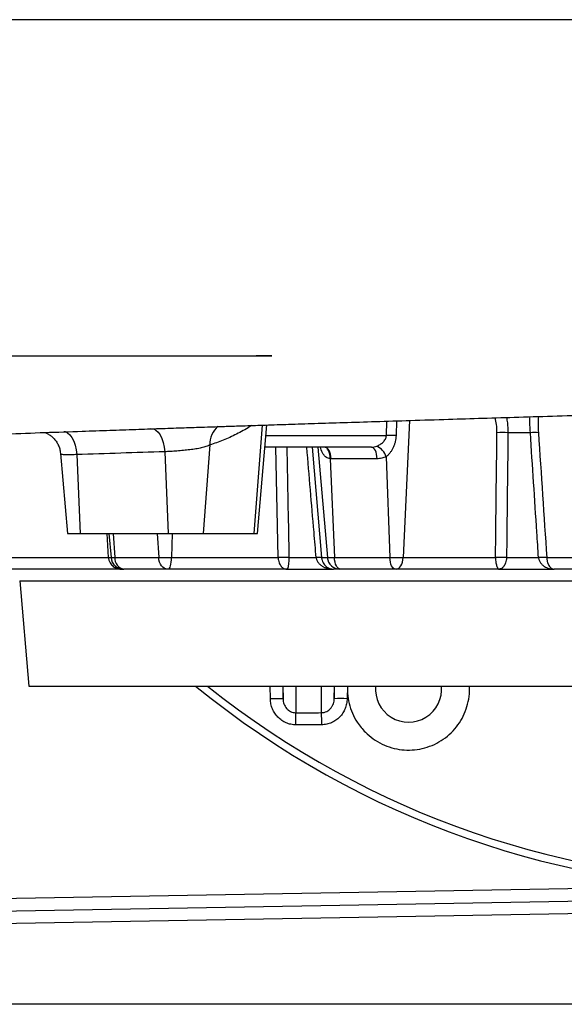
# Model space of a CAD drawing. Header units: millimetres. Extents: x 1377 to 2716, y 253 to 3684.
# Tile 2 of 11: x 1847 to 2062, y 253 to 640. Entities that reach past the tile are written whole.
import ezdxf

# ---------------------------------------------------------------- set-up
doc = ezdxf.new("R2010")
doc.units = ezdxf.units.MM

msp = doc.modelspace()

# ---------------------------------------------------------------- linework, layer by layer
at = {"color": 7, "linetype": 'Continuous', "lineweight": 25}
for p, q in [((1946.64, 507.94), (1940.48, 507.94)), ((1940.89, 438.01), (1944.63, 480.74)), ((2048.24, 477.7), (2039.44, 477.7)), ((1922.2, 472.86), (1919.55, 438.01)), ((1863.49, 469.55), (1866.25, 438.01)), ((1869.89, 469.09), (1871.25, 438.01)), ((1904.49, 470.18), (1905.89, 438.01)), ((1985.84, 472.01), (1943.87, 472.01)), ((1969.54, 467.45), (1971.19, 428.57)), ((1987.99, 467.44), (1969.91, 467.44)), ((1991.53, 468.24), (1993, 428.57)), ((1866.25, 438.01), (1871.25, 438.01)), ((1871.25, 438.01), (1905.89, 438.01)), ((1882.53, 438.01), (1883.35, 428.57)), ((1905.89, 438.01), (1919.55, 438.01)), ((1919.55, 438.01), (1939.55, 438.01)), ((1939.55, 438.01), (1940.89, 438.01)), ((1839.05, 428.57), (1882.3, 428.57)), ((1884.8, 428.57), (1902.11, 428.57)), ((1902.11, 428.57), (1907.19, 428.57)), ((1907.19, 428.57), (1949.02, 428.57)), ((1953.32, 428.57), (1964.02, 428.57)), ((1966.15, 428.57), (1968.42, 428.57)), ((1968.42, 428.57), (1971.19, 428.57)), ((1971.19, 428.57), (1993, 428.57)), ((1993, 428.57), (1998.22, 428.57)), ((1998.22, 428.57), (2034.54, 428.57)), ((2038.89, 428.57), (2051.46, 428.57)), ((2054.68, 428.57), (2070.2, 428.57)), ((1887.48, 424.01), (1839.31, 424.01)), ((1887.48, 424.01), (1888.35, 424.01)), ((1888.44, 424.01), (1888.33, 424.01)), ((1905.51, 424.01), (1888.44, 424.01)), ((1905.9, 424.01), (1905.51, 424.01)), ((1952.49, 424.01), (1905.9, 424.01)), ((1952.49, 424.01), (1970.86, 424.01)), ((1973.39, 424.01), (1970.86, 424.01)), ((1973.6, 424.01), (1973.39, 424.01)), ((1995.1, 424.01), (1973.6, 424.01)), ((1995.51, 424.01), (1995.1, 424.01)), ((2035.96, 424.01), (1995.51, 424.01)), ((2035.96, 424.01), (2057.56, 424.01)), ((2074.85, 424.01), (2057.56, 424.01)), ((1847.45, 419.44), (1851.07, 378.01)), ((1851.07, 378.01), (2431.07, 378.01)), ((1750.9, 287.92), (2122.08, 294.39)), ((2122.08, 289.4), (1750.9, 282.92)), ((2141.07, 252.74), (1750.9, 252.74))]:
    msp.add_line(p, q, dxfattribs=at)
at = {"color": 1, "linetype": 'Continuous', "lineweight": 25}
for p, q in [((1942.79, 480.68), (1939.55, 438.01)), ((1991.62, 476.57), (1991.87, 482.25)), ((1995.62, 482.36), (1995.44, 476.57)), ((2000.79, 482.53), (1998.22, 428.57)), ((1944.27, 476.57), (1991.62, 476.57)), ((1949.02, 428.57), (1948.21, 472.01)), ((1962.45, 472.01), (1966.15, 428.57)), ((1964.62, 472.01), (1968.42, 428.57)), ((1882.3, 428.57), (1881.85, 438.01)), ((1884.2, 438.01), (1884.8, 428.57)), ((1901.55, 438.01), (1902.11, 428.57)), ((1907.4, 438.01), (1907.19, 428.57)), ((1883.35, 428.57), (1884.8, 428.57)), ((1847.45, 419.44), (2434.7, 419.44)), ((1946.04, 372.92), (1945.95, 378.01)), ((1950.9, 378.01), (1950.99, 372.94)), ((1950.99, 372.94), (1950.99, 378.01)), ((1955.99, 378.01), (1955.99, 367.5)), ((1966.16, 367.52), (1966.16, 378.01)), ((1971.16, 373.01), (1971.24, 378.01)), ((1971.16, 378.01), (1971.16, 373.01)), ((1976.29, 378.01), (1976.2, 373)), ((1757.53, 293.03), (2111.8, 299.21))]:
    msp.add_line(p, q, dxfattribs=at)
at = {"color": 1, "linetype": 'Continuous', "lineweight": 25, "flags": 128}
for points in [[(1864.94, 478.2), (1865.33, 478.13), (1866.28, 477.69), (1867.18, 476.9), (1868, 475.79), (1868.71, 474.4), (1869.27, 472.77), (1869.67, 470.98), (1869.89, 469.09)], [(1969.54, 467.45), (1969.49, 468.36), (1969.36, 469.23), (1969.16, 470.02), (1968.88, 470.71), (1968.54, 471.27), (1968.16, 471.68), (1967.73, 471.93), (1967.41, 472.01)], [(1882.3, 428.57), (1882.86, 428.59), (1883.35, 428.61)]]:
    msp.add_lwpolyline(points, dxfattribs=at)
at = {"color": 7, "linetype": 'Continuous', "lineweight": 25, "flags": 128}
for points in [[(1899.05, 479.3), (1900.01, 479.2), (1900.95, 478.75), (1901.84, 477.95), (1902.64, 476.83), (1903.33, 475.44), (1903.88, 473.83), (1904.27, 472.06), (1904.49, 470.18)], [(1969.91, 467.44), (1969.83, 468.35), (1969.67, 469.22), (1969.43, 470.01), (1969.13, 470.69), (1968.77, 471.25), (1968.37, 471.67), (1967.94, 471.92), (1967.5, 472.01)], [(1987.99, 467.44), (1987.92, 468.35), (1987.78, 469.22), (1987.57, 470.01), (1987.3, 470.69), (1986.98, 471.25), (1986.62, 471.67), (1986.23, 471.92), (1985.84, 472.01)], [(1905.51, 424.01), (1904.88, 424.09), (1904.27, 424.35), (1903.7, 424.76), (1903.2, 425.32), (1902.78, 426.01), (1902.45, 426.79), (1902.22, 427.66), (1902.11, 428.57)], [(1905.9, 424.01), (1906.14, 424.09), (1906.37, 424.35), (1906.58, 424.76), (1906.77, 425.32), (1906.93, 426.01), (1907.06, 426.79), (1907.15, 427.66), (1907.19, 428.57)], [(1973.6, 424.01), (1973.16, 424.09), (1972.73, 424.35), (1972.32, 424.76), (1971.97, 425.32), (1971.66, 426.01), (1971.43, 426.79), (1971.27, 427.66), (1971.19, 428.57)], [(1995.1, 424.01), (1994.71, 424.09), (1994.34, 424.35), (1993.99, 424.76), (1993.67, 425.32), (1993.41, 426.01), (1993.21, 426.79), (1993.07, 427.66), (1993, 428.57)], [(1995.51, 424.01), (1996.01, 424.09), (1996.49, 424.35), (1996.94, 424.76), (1997.35, 425.32), (1997.68, 426.01), (1997.95, 426.79), (1998.13, 427.66), (1998.22, 428.57)]]:
    msp.add_lwpolyline(points, dxfattribs=at)
at = {"color": 1, "linetype": 'Continuous', "lineweight": 25}
for centre, radius, start, end in [((1931.59, 473.13), 9.39, 130.592, 181.6353), ((2141.07, 653.01), 352.05, 231.3645, 308.6355)]:
    msp.add_arc(centre, radius, start, end, dxfattribs=at)
at = {"color": 7, "linetype": 'Continuous', "lineweight": 25}
for centre, radius, start, end in [((2037.28, 429.86), 47.89, 87.414, 92.586), ((2049.83, 452.76), 24.99, 86.3506, 93.6494), ((1993.53, 437.65), 38.97, 87.1884, 92.8116), ((1985.15, 466.33), 6.66, 16.6398, 65.7021), ((1888.33, 429.01), 5, 185, 270), ((1889.15, 428.3), 4.35, 176.4762, 260.7141), ((1951.17, 381.96), 46.66, 87.3576, 92.6424), ((1965.08, 418.75), 9.88, 83.8023, 96.1977), ((1973.39, 429), 5, 184.9565, 269.9652), ((2036.71, 380.81), 47.81, 87.3911, 92.6089), ((2053.07, 403.55), 25.08, 86.3278, 93.6722), ((2141.07, 653.01), 355, 230.7731, 309.2269), ((2000.34, 376.79), 13, 174.6504, 5.3496), ((1948.74, 284.86), 88.1, 88.5372, 91.7564), ((1973.53, 288.84), 84.21, 88.1806, 91.6128), ((1739.53, 362.98), 216.51, 359.9357, 1.1944), ((1740.76, 363.01), 225.45, 359.9384, 1.1469)]:
    msp.add_arc(centre, radius, start, end, dxfattribs=at)
at = {"color": 1, "linetype": 'Continuous', "lineweight": 25}
for points, knots in [([(2255.68, 640.24), (2255.68, 640.24), (2247, 640.24), (2229.52, 640.24), (2203.04, 640.23), (2176.36, 640.23), (2149.26, 640.23), (2121.78, 640.23), (2093.97, 640.23), (2066.13, 640.23), (2038.5, 640.23), (2011.11, 640.23), (1983.99, 640.23), (1957.02, 640.23), (1930.03, 640.23), (1903.04, 640.23), (1876.12, 640.23), (1849.53, 640.23), (1823.27, 640.23), (1797.36, 640.23), (1771.84, 640.22), (1746.84, 640.22), (1722.18, 640.22), (1697.91, 640.22), (1674.08, 640.22), (1650.97, 640.22), (1628.63, 640.22), (1607.1, 640.22), (1586.42, 640.22), (1566.61, 640.22), (1547.54, 640.22), (1529.26, 640.22), (1511.81, 640.21), (1495.38, 640.21), (1480.1, 640.21), (1465.96, 640.21), (1452.94, 640.21), (1440.95, 640.21), (1429.92, 640.21), (1419.9, 640.21), (1410.93, 640.21), (1403.1, 640.21), (1396.35, 640.21), (1390.73, 640.21), (1386.31, 640.21), (1383.09, 640.21), (1381.23, 640.21), (1380.46, 640.21), (1380.68, 640.21), (1380.7, 640.21)], [0, 0, 0, 0, 0, 0.020761, 0.041539, 0.062319, 0.083081, 0.104438, 0.125813, 0.147189, 0.168547, 0.189512, 0.210494, 0.231476, 0.252441, 0.273973, 0.295524, 0.317075, 0.338608, 0.360336, 0.382082, 0.403829, 0.425558, 0.447882, 0.470225, 0.492568, 0.514891, 0.5372, 0.559529, 0.581858, 0.604168, 0.627124, 0.650101, 0.673078, 0.696036, 0.718499, 0.740979, 0.76346, 0.785923, 0.808958, 0.832012, 0.855065, 0.878101, 0.90203, 0.925979, 0.949928, 0.973858, 0.998428, 1, 1, 1, 1]), ([(1938.56, 480.54), (1938.34, 480.39), (1936.41, 479.07), (1932.71, 477.08), (1927.47, 474.59), (1923.95, 473.44), (1922.2, 472.86)], [0, 0, 0, 0, 0.04168, 0.358554, 0.679278, 1, 1, 1, 1]), ([(2035.12, 477.7), (2035.09, 478.78), (2035.05, 480.79), (2034.6, 482.69), (2034.39, 483.56)], [0, 0, 0, 0, 0.541609, 1, 1, 1, 1]), ([(2038.83, 483.7), (2038.97, 483), (2039.38, 481.06), (2039.42, 479.02), (2039.44, 477.7)], [0, 0, 0, 0, 0.355056, 1, 1, 1, 1]), ([(2048.24, 477.7), (2048.16, 479.1), (2048.06, 481.24), (2048.09, 483.27), (2048.11, 483.98)], [0, 0, 0, 0, 0.651508, 1, 1, 1, 1]), ([(2051.4, 484.08), (2051.35, 483.11), (2051.25, 481.05), (2051.36, 478.86), (2051.42, 477.7)], [0, 0, 0, 0, 0.4679, 1, 1, 1, 1]), ([(1869.89, 469.09), (1869.16, 469.05), (1867.83, 468.98), (1866.26, 468.94), (1865.05, 468.96), (1864.17, 469.06), (1863.61, 469.24), (1863.54, 469.45), (1863.51, 469.55)], [0, 0, 0, 0, 0.197127, 0.358442, 0.519753, 0.68252, 0.845287, 1, 1, 1, 1]), ([(1952.49, 472.01), (1952.51, 470.59), (1952.79, 456.11), (1953.07, 441.63), (1953.32, 428.57)], [0, 0, 0, 0, 0.098083, 1, 1, 1, 1]), ([(1964.02, 428.57), (1963.74, 431.89), (1962.51, 446.37), (1961.29, 460.84), (1960.34, 472.01)], [0, 0, 0, 0, 0.229148, 1, 1, 1, 1]), ([(1969.54, 467.45), (1969.27, 467.49), (1968.47, 467.62), (1967.7, 468.18), (1966.75, 469.26), (1966.11, 470.43), (1965.81, 471.64), (1965.72, 472.01)], [0, 0, 0, 0, 0.1326522, 0.3846118, 0.4600051, 0.8366386, 1, 1, 1, 1]), ([(1887.2, 424.2), (1887.29, 424.1), (1887.39, 424.01), (1887.48, 424.01), (1887.48, 424.01)], [0, 0, 0, 0, 0.9848928, 1, 1, 1, 1])]:
    msp.add_open_spline(points, degree=3, knots=knots, dxfattribs=at)
at = {"color": 7, "linetype": 'Continuous', "lineweight": 25}
for points, knots in [([(1773.75, 507.95), (1773.9, 507.95), (1774.07, 507.95), (1774.43, 507.95), (1774.62, 507.95), (1775.24, 507.96), (1776.17, 507.96), (1777.3, 507.96), (1778.54, 507.96), (1779.21, 507.96), (1782.83, 507.96), (1786.52, 507.96), (1792.14, 507.96), (1793.32, 507.96), (1795.77, 507.96), (1797.04, 507.96), (1801, 507.96), (1803.84, 507.96), (1809.87, 507.96), (1813.08, 507.96), (1818.17, 507.96), (1819.92, 507.96), (1823.5, 507.96), (1825.34, 507.96), (1834.7, 507.95), (1842.83, 507.95), (1860.34, 507.95), (1869.72, 507.95), (1884.73, 507.95), (1889.9, 507.95), (1897.88, 507.95), (1900.59, 507.95), (1906.06, 507.94), (1908.82, 507.94), (1922.8, 507.94), (1934.47, 507.94), (1946.64, 507.94)], [0, 0, 0, 0, 0.015625, 0.015625, 0.03125, 0.03125, 0.0625, 0.09375, 0.09375, 0.125, 0.125, 0.25, 0.25, 0.28125, 0.28125, 0.3125, 0.3125, 0.375, 0.375, 0.4375, 0.4375, 0.46875, 0.46875, 0.5, 0.5, 0.625, 0.625, 0.75, 0.75, 0.8125, 0.8125, 0.84375, 0.84375, 0.875, 0.875, 1, 1, 1, 1]), ([(1613.49, 466.6), (1613.48, 466.6), (1613.47, 466.6), (1613.57, 466.61), (1613.76, 466.63), (1614.14, 466.68), (1614.71, 466.74), (1615.48, 466.82), (1616.39, 466.91), (1617.35, 467), (1618.29, 467.09), (1619.2, 467.17), (1620.08, 467.25), (1620.99, 467.32), (1621.96, 467.4), (1622.99, 467.49), (1624.46, 467.6), (1626.47, 467.76), (1629.04, 467.94), (1631.7, 468.13), (1634.39, 468.31), (1637.09, 468.48), (1639.97, 468.67), (1643.08, 468.85), (1646.59, 469.06), (1650.54, 469.29), (1654.95, 469.53), (1659.86, 469.79), (1666.27, 470.12), (1674.33, 470.52), (1684.15, 470.98), (1694.61, 471.45), (1705.64, 471.94), (1717.23, 472.43), (1729.13, 472.92), (1741.31, 473.42), (1753.72, 473.91), (1766.58, 474.42), (1779.78, 474.93), (1794.22, 475.48), (1809.67, 476.06), (1825.99, 476.66), (1841.81, 477.23), (1857.05, 477.77), (1870.66, 478.25), (1882.59, 478.66), (1892.76, 479.01), (1902.19, 479.33), (1910.83, 479.62), (1917.89, 479.86), (1923.97, 480.06), (1929.7, 480.25), (1936.52, 480.48), (1944.46, 480.73), (1953.52, 481.03), (1963.74, 481.36), (1975.12, 481.72), (1987.69, 482.12), (2001.46, 482.55), (2015.52, 482.98), (2029.73, 483.42), (2043.97, 483.85), (2059.04, 484.31), (2074.93, 484.79), (2089.32, 485.22), (2098.4, 485.5), (2101.92, 485.6)], [0, 0, 0, 0, 0.002699, 0.008453, 0.014212, 0.020733, 0.028412, 0.036788, 0.045779, 0.054025, 0.061425, 0.067977, 0.073679, 0.079317, 0.08469, 0.090364, 0.09634, 0.107763, 0.120027, 0.131657, 0.14222, 0.152926, 0.162927, 0.173808, 0.185633, 0.198404, 0.212123, 0.22679, 0.242407, 0.267421, 0.293081, 0.318866, 0.344777, 0.370812, 0.396969, 0.421732, 0.44659, 0.471549, 0.496601, 0.521094, 0.550919, 0.579238, 0.606051, 0.631357, 0.655155, 0.672681, 0.688887, 0.703757, 0.717287, 0.729472, 0.736666, 0.745488, 0.755947, 0.768048, 0.781797, 0.797201, 0.814264, 0.83299, 0.853377, 0.875417, 0.895041, 0.915799, 0.937683, 0.960681, 0.984782, 1, 1, 1, 1]), ([(1857.29, 477.78), (1857.54, 477.69), (1858.1, 477.47), (1859.13, 476.9), (1860.25, 476.06), (1861.33, 474.96), (1862.25, 473.64), (1862.95, 472.14), (1863.37, 470.76), (1863.43, 469.88), (1863.46, 469.55)], [0, 0, 0, 0, 0.089353, 0.208158, 0.339357, 0.478309, 0.621509, 0.767006, 0.913599, 1, 1, 1, 1]), ([(2039.44, 477.7), (2039.4, 474.38), (2039.36, 471.06), (2039.33, 467.75), (2039.18, 454.69), (2039.03, 441.63), (2038.89, 428.57)], [0, 0, 0, 0, 0.01, 0.01, 0.01, 0.04935958, 0.04935958, 0.04935958, 0.04935958]), ([(2051.46, 428.57), (2051.25, 431.89), (2051.03, 435.21), (2050.81, 438.52), (2049.95, 451.58), (2049.09, 464.64), (2048.24, 477.7)], [0, 0, 0, 0, 0.01, 0.01, 0.01, 0.04935958, 0.04935958, 0.04935958, 0.04935958]), ([(1922.2, 472.86), (1921.76, 472.63), (1921.27, 472.43), (1920.42, 472.14), (1920.13, 472.05), (1919.51, 471.88), (1919.19, 471.8), (1918.52, 471.64), (1918.18, 471.57), (1917.46, 471.43), (1917.09, 471.36), (1915.95, 471.18), (1915.16, 471.07), (1913.93, 470.92), (1913.52, 470.87), (1912.68, 470.79), (1912.25, 470.74), (1910.98, 470.63), (1910.13, 470.56), (1908.87, 470.46), (1908.45, 470.43), (1907.61, 470.37), (1907.21, 470.35), (1906, 470.27), (1905.23, 470.22), (1904.49, 470.18)], [0, 0, 0, 0, 0.125, 0.125, 0.1875, 0.1875, 0.25, 0.25, 0.3125, 0.3125, 0.375, 0.375, 0.5, 0.5, 0.5625, 0.5625, 0.625, 0.625, 0.75, 0.75, 0.8125, 0.8125, 0.875, 0.875, 1, 1, 1, 1]), ([(1987.89, 472.41), (1988.33, 472.59), (1988.76, 472.82), (1989.38, 473.22), (1989.58, 473.36), (1989.96, 473.66), (1990.15, 473.82), (1990.5, 474.17), (1990.66, 474.35), (1990.97, 474.73), (1991.11, 474.94), (1991.34, 475.37), (1991.44, 475.6), (1991.58, 476.08), (1991.62, 476.32), (1991.62, 476.57)], [0, 0, 0, 0, 0.25, 0.25, 0.375, 0.375, 0.5, 0.5, 0.625, 0.625, 0.75, 0.75, 0.875, 0.875, 1, 1, 1, 1]), ([(1995.44, 476.57), (1995.42, 475.76), (1995.31, 474.96), (1995.03, 473.79), (1994.92, 473.41), (1994.66, 472.65), (1994.51, 472.28), (1994.18, 471.56), (1993.99, 471.2), (1993.59, 470.52), (1993.37, 470.19), (1992.89, 469.56), (1992.64, 469.26), (1992.11, 468.72), (1991.83, 468.46), (1991.53, 468.24)], [0, 0, 0, 0, 0.25, 0.25, 0.375, 0.375, 0.5, 0.5, 0.625, 0.625, 0.75, 0.75, 0.875, 0.875, 1, 1, 1, 1]), ([(1985.84, 472.01), (1986.19, 472.01), (1986.54, 472.04), (1987.23, 472.17), (1987.56, 472.27), (1987.89, 472.41)], [0, 0, 0, 0, 0.5, 0.5, 1, 1, 1, 1]), ([(1991.53, 468.24), (1990.97, 467.97), (1990.4, 467.78), (1989.51, 467.58), (1989.21, 467.53), (1988.61, 467.46), (1988.3, 467.44), (1987.99, 467.44)], [0, 0, 0, 0, 0.5, 0.5, 0.75, 0.75, 1, 1, 1, 1]), ([(1882.3, 428.57), (1882.31, 428.38), (1882.34, 428.19), (1882.42, 427.83), (1882.47, 427.65), (1882.64, 427.13), (1882.79, 426.81), (1883.14, 426.22), (1883.34, 425.95), (1883.77, 425.47), (1884.01, 425.26), (1884.5, 424.89), (1884.75, 424.73), (1885.27, 424.46), (1885.54, 424.35), (1886.09, 424.18), (1886.36, 424.11), (1886.78, 424.05), (1886.92, 424.03), (1887.2, 424.01), (1887.34, 424.01), (1887.48, 424.01)], [0, 0, 0, 0, 0.0625, 0.0625, 0.125, 0.125, 0.25, 0.25, 0.375, 0.375, 0.5, 0.5, 0.625, 0.625, 0.75, 0.75, 0.875, 0.875, 0.9375, 0.9375, 1, 1, 1, 1]), ([(1949.02, 428.57), (1949.03, 428.38), (1949.05, 428.19), (1949.1, 427.83), (1949.13, 427.65), (1949.24, 427.13), (1949.35, 426.81), (1949.58, 426.22), (1949.71, 425.95), (1950, 425.47), (1950.16, 425.26), (1950.49, 424.89), (1950.66, 424.73), (1951.01, 424.46), (1951.19, 424.35), (1951.55, 424.18), (1951.74, 424.11), (1952.02, 424.05), (1952.11, 424.03), (1952.3, 424.01), (1952.39, 424.01), (1952.49, 424.01)], [0, 0, 0, 0, 0.0625, 0.0625, 0.125, 0.125, 0.25, 0.25, 0.375, 0.375, 0.5, 0.5, 0.625, 0.625, 0.75, 0.75, 0.875, 0.875, 0.9375, 0.9375, 1, 1, 1, 1]), ([(1953.32, 428.57), (1953.32, 428.38), (1953.31, 428.19), (1953.3, 427.83), (1953.29, 427.65), (1953.26, 427.14), (1953.24, 426.81), (1953.18, 426.22), (1953.15, 425.95), (1953.08, 425.48), (1953.05, 425.26), (1952.97, 424.89), (1952.93, 424.73), (1952.84, 424.46), (1952.8, 424.35), (1952.71, 424.18), (1952.67, 424.11), (1952.6, 424.05), (1952.58, 424.03), (1952.54, 424.01), (1952.51, 424.01), (1952.49, 424.01)], [0, 0, 0, 0, 0.0625, 0.0625, 0.125, 0.125, 0.25, 0.25, 0.375, 0.375, 0.5, 0.5, 0.625, 0.625, 0.75, 0.75, 0.875, 0.875, 0.9375, 0.9375, 1, 1, 1, 1]), ([(1964.02, 428.57), (1964.04, 428.38), (1964.08, 428.19), (1964.18, 427.83), (1964.24, 427.65), (1964.47, 427.14), (1964.67, 426.81), (1965.13, 426.22), (1965.39, 425.95), (1965.96, 425.48), (1966.28, 425.26), (1966.92, 424.89), (1967.26, 424.73), (1967.95, 424.46), (1968.3, 424.35), (1969.03, 424.18), (1969.39, 424.11), (1969.94, 424.05), (1970.12, 424.03), (1970.49, 424.01), (1970.68, 424.01), (1970.86, 424.01)], [0, 0, 0, 0, 0.0625, 0.0625, 0.125, 0.125, 0.25, 0.25, 0.375, 0.375, 0.5, 0.5, 0.625, 0.625, 0.75, 0.75, 0.875, 0.875, 0.9375, 0.9375, 1, 1, 1, 1]), ([(1966.15, 428.57), (1966.16, 428.38), (1966.19, 428.19), (1966.26, 427.83), (1966.3, 427.65), (1966.46, 427.13), (1966.6, 426.81), (1966.92, 426.22), (1967.1, 425.95), (1967.5, 425.47), (1967.72, 425.26), (1968.16, 424.89), (1968.39, 424.73), (1968.87, 424.46), (1969.11, 424.35), (1969.61, 424.18), (1969.86, 424.11), (1970.23, 424.05), (1970.36, 424.03), (1970.61, 424.01), (1970.74, 424.01), (1970.86, 424.01)], [0, 0, 0, 0, 0.0625, 0.0625, 0.125, 0.125, 0.25, 0.25, 0.375, 0.375, 0.5, 0.5, 0.625, 0.625, 0.75, 0.75, 0.875, 0.875, 0.9375, 0.9375, 1, 1, 1, 1]), ([(2034.54, 428.57), (2034.54, 428.38), (2034.55, 428.19), (2034.57, 427.83), (2034.58, 427.65), (2034.63, 427.13), (2034.67, 426.81), (2034.76, 426.22), (2034.82, 425.95), (2034.94, 425.47), (2035, 425.26), (2035.13, 424.89), (2035.2, 424.73), (2035.35, 424.46), (2035.42, 424.35), (2035.57, 424.18), (2035.65, 424.11), (2035.76, 424.05), (2035.8, 424.03), (2035.88, 424.01), (2035.92, 424.01), (2035.96, 424.01)], [0, 0, 0, 0, 0.0625, 0.0625, 0.125, 0.125, 0.25, 0.25, 0.375, 0.375, 0.5, 0.5, 0.625, 0.625, 0.75, 0.75, 0.875, 0.875, 0.9375, 0.9375, 1, 1, 1, 1]), ([(2038.89, 428.57), (2038.88, 428.38), (2038.86, 428.19), (2038.82, 427.83), (2038.79, 427.65), (2038.7, 427.14), (2038.61, 426.81), (2038.41, 426.22), (2038.3, 425.95), (2038.06, 425.48), (2037.92, 425.26), (2037.65, 424.89), (2037.5, 424.73), (2037.21, 424.46), (2037.06, 424.35), (2036.75, 424.18), (2036.59, 424.11), (2036.36, 424.05), (2036.28, 424.03), (2036.12, 424.01), (2036.04, 424.01), (2035.96, 424.01)], [0, 0, 0, 0, 0.0625, 0.0625, 0.125, 0.125, 0.25, 0.25, 0.375, 0.375, 0.5, 0.5, 0.625, 0.625, 0.75, 0.75, 0.875, 0.875, 0.9375, 0.9375, 1, 1, 1, 1]), ([(2051.46, 428.57), (2051.48, 428.38), (2051.52, 428.19), (2051.61, 427.83), (2051.66, 427.65), (2051.86, 427.14), (2052.04, 426.81), (2052.46, 426.22), (2052.69, 425.95), (2053.2, 425.48), (2053.48, 425.26), (2054.05, 424.89), (2054.35, 424.73), (2054.96, 424.46), (2055.28, 424.35), (2055.92, 424.18), (2056.25, 424.11), (2056.74, 424.05), (2056.9, 424.03), (2057.23, 424.01), (2057.39, 424.01), (2057.56, 424.01)], [0, 0, 0, 0, 0.0625, 0.0625, 0.125, 0.125, 0.25, 0.25, 0.375, 0.375, 0.5, 0.5, 0.625, 0.625, 0.75, 0.75, 0.875, 0.875, 0.9375, 0.9375, 1, 1, 1, 1]), ([(2054.68, 428.57), (2054.69, 428.38), (2054.7, 428.19), (2054.75, 427.83), (2054.77, 427.65), (2054.87, 427.13), (2054.96, 426.81), (2055.15, 426.22), (2055.26, 425.95), (2055.51, 425.47), (2055.64, 425.26), (2055.91, 424.89), (2056.05, 424.73), (2056.34, 424.46), (2056.49, 424.35), (2056.79, 424.18), (2056.95, 424.11), (2057.17, 424.05), (2057.25, 424.03), (2057.41, 424.01), (2057.48, 424.01), (2057.56, 424.01)], [0, 0, 0, 0, 0.0625, 0.0625, 0.125, 0.125, 0.25, 0.25, 0.375, 0.375, 0.5, 0.5, 0.625, 0.625, 0.75, 0.75, 0.875, 0.875, 0.9375, 0.9375, 1, 1, 1, 1]), ([(1976.44, 378.01), (1976.4, 377.05), (1976.29, 374.75), (1976.91, 371.12), (1978.19, 367.28), (1980.23, 363.36), (1982.25, 361.09), (1983.36, 359.82)], [0, 0, 0, 0, 0.142634, 0.344507, 0.546358, 0.748209, 1, 1, 1, 1]), ([(1983.36, 359.82), (1984.37, 358.92), (1986.37, 357.11), (1989.89, 355.06), (1993.68, 353.62), (1997.67, 352.83), (2001.73, 352.72), (2005.75, 353.29), (2009.62, 354.54), (2013.23, 356.41), (2016.46, 358.87), (2019.25, 361.82), (2021.48, 365.21), (2023.14, 368.93), (2024.09, 372.87), (2024.46, 375.94), (2024.28, 377.64), (2024.24, 378.01)], [0, 0, 0, 0, 0.070066, 0.140132, 0.210197, 0.280263, 0.350329, 0.420396, 0.490467, 0.560539, 0.63062, 0.7007, 0.77079, 0.84088, 0.910975, 0.98107, 1, 1, 1, 1]), ([(1956.03, 362.74), (1955.37, 362.74), (1954.72, 362.81), (1953.75, 363), (1953.43, 363.09), (1952.8, 363.28), (1952.49, 363.4), (1951.58, 363.79), (1951.01, 364.11), (1950.2, 364.67), (1949.93, 364.88), (1949.43, 365.31), (1949.19, 365.53), (1948.51, 366.24), (1948.1, 366.76), (1947.38, 367.87), (1947.07, 368.45), (1946.7, 369.37), (1946.59, 369.68), (1946.4, 370.31), (1946.32, 370.63), (1946.12, 371.6), (1946.05, 372.26), (1946.04, 372.92)], [0, 0, 0, 0, 0.125, 0.125, 0.1875, 0.1875, 0.25, 0.25, 0.375, 0.375, 0.4375, 0.4375, 0.5, 0.5, 0.625, 0.625, 0.75, 0.75, 0.8125, 0.8125, 0.875, 0.875, 1, 1, 1, 1]), ([(1950.99, 372.94), (1950.99, 372.6), (1951.03, 372.26), (1951.15, 371.6), (1951.24, 371.27), (1951.47, 370.64), (1951.61, 370.33), (1951.95, 369.74), (1952.14, 369.46), (1952.48, 369.08), (1952.59, 368.95), (1952.84, 368.72), (1952.97, 368.6), (1953.38, 368.29), (1953.67, 368.1), (1954.29, 367.8), (1954.62, 367.69), (1955.29, 367.53), (1955.64, 367.49), (1955.99, 367.5)], [0, 0, 0, 0, 0.125, 0.125, 0.25, 0.25, 0.375, 0.375, 0.5, 0.5, 0.5625, 0.5625, 0.625, 0.625, 0.75, 0.75, 0.875, 0.875, 1, 1, 1, 1]), ([(1966.16, 367.52), (1966.34, 367.52), (1966.51, 367.53), (1966.86, 367.58), (1967.04, 367.61), (1967.54, 367.73), (1967.87, 367.85), (1968.49, 368.16), (1968.78, 368.35), (1969.32, 368.77), (1969.56, 369.01), (1969.9, 369.4), (1970, 369.54), (1970.2, 369.82), (1970.29, 369.96), (1970.54, 370.4), (1970.68, 370.71), (1970.91, 371.35), (1971, 371.68), (1971.12, 372.34), (1971.15, 372.67), (1971.16, 373.01)], [0, 0, 0, 0, 0.0625, 0.0625, 0.125, 0.125, 0.25, 0.25, 0.375, 0.375, 0.5, 0.5, 0.5625, 0.5625, 0.625, 0.625, 0.75, 0.75, 0.875, 0.875, 1, 1, 1, 1]), ([(1976.2, 373), (1976.19, 372.34), (1976.12, 371.68), (1975.92, 370.72), (1975.84, 370.4), (1975.65, 369.77), (1975.54, 369.45), (1975.17, 368.53), (1974.87, 367.95), (1974.33, 367.12), (1974.14, 366.85), (1973.73, 366.33), (1973.51, 366.08), (1972.83, 365.36), (1972.33, 364.93), (1971.52, 364.36), (1971.24, 364.19), (1970.66, 363.86), (1970.36, 363.71), (1969.46, 363.32), (1968.84, 363.12), (1967.86, 362.91), (1967.53, 362.86), (1966.87, 362.79), (1966.54, 362.77), (1966.21, 362.77)], [0, 0, 0, 0, 0.125, 0.125, 0.1875, 0.1875, 0.25, 0.25, 0.375, 0.375, 0.4375, 0.4375, 0.5, 0.5, 0.625, 0.625, 0.6875, 0.6875, 0.75, 0.75, 0.875, 0.875, 0.9375, 0.9375, 1, 1, 1, 1])]:
    msp.add_open_spline(points, degree=3, knots=knots, dxfattribs=at)
for points in [[(2034.54, 428.57), (2034.73, 444.95), (2034.92, 461.32), (2035.12, 477.7)], [(2051.42, 477.7), (2052.5, 461.32), (2053.59, 444.95), (2054.68, 428.57)], [(1904.49, 470.18), (1892.95, 469.83), (1881.42, 469.47), (1869.89, 469.09)], [(1969.91, 467.44), (1969.78, 467.44), (1969.66, 467.44), (1969.54, 467.45)], [(1955.99, 367.5), (1959.38, 367.5), (1962.77, 367.51), (1966.16, 367.52)], [(1966.21, 362.77), (1962.82, 362.76), (1959.42, 362.75), (1956.03, 362.74)]]:
    msp.add_open_spline(points, degree=3, dxfattribs=at)

doc.saveas('drawing.dxf')
